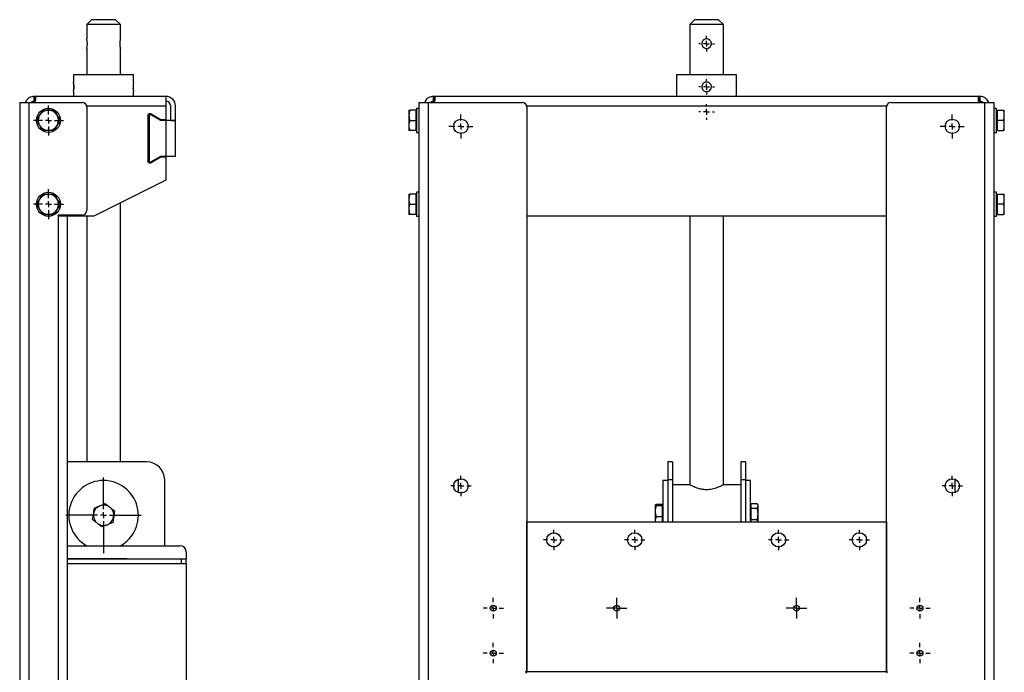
# Model space of a CAD drawing. Header units: millimetres. Extents: x 379 to 2296, y 100 to 1543.
# Tile 5 of 5: x 1474 to 2296, y 690 to 1234. Entities that reach past the tile are written whole.
import ezdxf

# ---------------------------------------------------------------- set-up
doc = ezdxf.new("R2010")
doc.units = ezdxf.units.MM
doc.layers.add('FOND_DE_PLAN', color=7, linetype='Continuous')

# ---------------------------------------------------------------- blocks, each defined once
blk = doc.blocks.new('SW_CENTERMARKSYMBOL_29')
at = {"layer": 'FOND_DE_PLAN', "color": 0}
for p, q in [((0, 5), (0, 31.5)), ((-5, 0), (-31.5, 0)), ((0, 0), (-2.5, 0)), ((0, 0), (0, 2.5)), ((0, 0), (0, -2.5)), ((0, 0), (2.5, 0)), ((5, 0), (31.5, 0)), ((0, -5), (0, -31.5))]:
    blk.add_line(p, q, dxfattribs=at)
blk = doc.blocks.new('SW_CENTERMARKSYMBOL_30')
at = {"layer": 'FOND_DE_PLAN', "color": 0}
for p, q in [((0, 5), (0, 12.5)), ((-5, 0), (-12.5, 0)), ((0, 0), (-2.5, 0)), ((0, 0), (0, 2.5)), ((0, 0), (0, -2.5)), ((0, 0), (2.5, 0)), ((5, 0), (12.5, 0)), ((0, -5), (0, -12.5))]:
    blk.add_line(p, q, dxfattribs=at)
blk = doc.blocks.new('SW_CENTERMARKSYMBOL_31')
at = {"layer": 'FOND_DE_PLAN', "color": 0}
for p, q in [((0, 5), (0, 12.5)), ((-5, 0), (-12.5, 0)), ((0, 0), (-2.5, 0)), ((0, 0), (0, 2.5)), ((0, 0), (0, -2.5)), ((0, 0), (2.5, 0)), ((5, 0), (12.5, 0)), ((0, -5), (0, -12.5))]:
    blk.add_line(p, q, dxfattribs=at)
blk = doc.blocks.new('SW_CENTERMARKSYMBOL_34')
at = {"layer": 'FOND_DE_PLAN', "color": 0}
for p, q in [((-5, 0), (-6.5, 0)), ((0, 0), (-2.5, 0)), ((0, 5), (0, 6.5)), ((0, 0), (0, 2.5)), ((0, 0), (0, -2.5)), ((0, 0), (2.5, 0)), ((5, 0), (6.5, 0)), ((0, -5), (0, -6.5))]:
    blk.add_line(p, q, dxfattribs=at)
blk = doc.blocks.new('SW_CENTERMARKSYMBOL_35')
at = {"layer": 'FOND_DE_PLAN', "color": 0}
for p, q in [((0, 5), (0, 8.5)), ((-5, 0), (-8.5, 0)), ((0, 0), (-2.5, 0)), ((0, 0), (0, 2.5)), ((0, 0), (0, -2.5)), ((0, 0), (2.5, 0)), ((5, 0), (8.5, 0)), ((0, -5), (0, -8.5))]:
    blk.add_line(p, q, dxfattribs=at)
blk = doc.blocks.new('SW_CENTERMARKSYMBOL_36')
at = {"layer": 'FOND_DE_PLAN', "color": 0}
for p, q in [((0, 5), (0, 8.5)), ((-5, 0), (-8.5, 0)), ((0, 0), (-2.5, 0)), ((0, 0), (0, 2.5)), ((0, 0), (0, -2.5)), ((0, 0), (2.5, 0)), ((5, 0), (8.5, 0)), ((0, -5), (0, -8.5))]:
    blk.add_line(p, q, dxfattribs=at)
blk = doc.blocks.new('SW_CENTERMARKSYMBOL_37')
at = {"layer": 'FOND_DE_PLAN', "color": 0}
for p, q in [((0, 5), (0, 8.5)), ((-5, 0), (-8.5, 0)), ((0, 0), (-2.5, 0)), ((0, 0), (0, 2.5)), ((0, 0), (0, -2.5)), ((0, 0), (2.5, 0)), ((5, 0), (8.5, 0)), ((0, -5), (0, -8.5))]:
    blk.add_line(p, q, dxfattribs=at)
blk = doc.blocks.new('SW_CENTERMARKSYMBOL_38')
at = {"layer": 'FOND_DE_PLAN', "color": 0}
for p, q in [((0, 5), (0, 8.5)), ((-5, 0), (-8.5, 0)), ((0, 0), (-2.5, 0)), ((0, 0), (0, 2.5)), ((0, 0), (0, -2.5)), ((0, 0), (2.5, 0)), ((5, 0), (8.5, 0)), ((0, -5), (0, -8.5))]:
    blk.add_line(p, q, dxfattribs=at)
blk = doc.blocks.new('SW_CENTERMARKSYMBOL_40')
at = {"layer": 'FOND_DE_PLAN', "color": 0}
for p, q in [((0, 5), (0, 8.5)), ((-5, 0), (-8.5, 0)), ((0, 0), (-2.5, 0)), ((0, 0), (0, 2.5)), ((0, 0), (0, -2.5)), ((0, 0), (2.5, 0)), ((5, 0), (8.5, 0)), ((0, -5), (0, -8.5))]:
    blk.add_line(p, q, dxfattribs=at)
blk = doc.blocks.new('SW_CENTERMARKSYMBOL_45')
at = {"layer": 'FOND_DE_PLAN', "color": 0}
for p, q in [((0, 5), (0, 8.5)), ((-5, 0), (-8.5, 0)), ((0, 0), (-2.5, 0)), ((0, 0), (0, 2.5)), ((0, 0), (0, -2.5)), ((0, 0), (2.5, 0)), ((5, 0), (8.5, 0)), ((0, -5), (0, -8.5))]:
    blk.add_line(p, q, dxfattribs=at)
blk = doc.blocks.new('SW_CENTERMARKSYMBOL_47')
at = {"layer": 'FOND_DE_PLAN', "color": 0}
for p, q in [((0, 5), (0, 8.5)), ((-5, 0), (-8.5, 0)), ((0, 0), (-2.5, 0)), ((0, 0), (0, 2.5)), ((0, 0), (0, -2.5)), ((0, 0), (2.5, 0)), ((5, 0), (8.5, 0)), ((0, -5), (0, -8.5))]:
    blk.add_line(p, q, dxfattribs=at)
blk = doc.blocks.new('SW_CENTERMARKSYMBOL_48')
at = {"layer": 'FOND_DE_PLAN', "color": 0}
for p, q in [((0, 5), (0, 10)), ((-5, 0), (-10, 0)), ((0, 0), (-2.5, 0)), ((0, 0), (0, 2.5)), ((0, 0), (0, -2.5)), ((0, 0), (2.5, 0)), ((5, 0), (10, 0)), ((0, -5), (0, -10))]:
    blk.add_line(p, q, dxfattribs=at)
blk = doc.blocks.new('SW_CENTERMARKSYMBOL_49')
at = {"layer": 'FOND_DE_PLAN', "color": 0}
for p, q in [((-2.5, 0), (-5, 0)), ((0, 0), (-2.5, 0)), ((0, 2.5), (0, 5)), ((0, 0), (0, 2.5)), ((0, 0), (0, -2.5)), ((0, 0), (2.5, 0)), ((2.5, 0), (5, 0)), ((0, -2.5), (0, -5))]:
    blk.add_line(p, q, dxfattribs=at)
blk = doc.blocks.new('SW_CENTERMARKSYMBOL_50')
at = {"layer": 'FOND_DE_PLAN', "color": 0}
for p, q in [((-2.5, 0), (-5, 0)), ((0, 0), (-2.5, 0)), ((0, 2.5), (0, 5)), ((0, 0), (0, 2.5)), ((0, 0), (0, -2.5)), ((0, 0), (2.5, 0)), ((2.5, 0), (5, 0)), ((0, -2.5), (0, -5))]:
    blk.add_line(p, q, dxfattribs=at)
blk = doc.blocks.new('SW_CENTERMARKSYMBOL_51')
at = {"layer": 'FOND_DE_PLAN', "color": 0}
for p, q in [((0, 5), (0, 8.5)), ((-5, 0), (-8.5, 0)), ((0, 0), (-2.5, 0)), ((0, 0), (0, 2.5)), ((0, 0), (0, -2.5)), ((0, 0), (2.5, 0)), ((5, 0), (8.5, 0)), ((0, -5), (0, -8.5))]:
    blk.add_line(p, q, dxfattribs=at)
blk = doc.blocks.new('SW_CENTERMARKSYMBOL_52')
at = {"layer": 'FOND_DE_PLAN', "color": 0}
for p, q in [((0, 5), (0, 8.5)), ((-5, 0), (-8.5, 0)), ((0, 0), (-2.5, 0)), ((0, 0), (0, 2.5)), ((0, 0), (0, -2.5)), ((0, 0), (2.5, 0)), ((5, 0), (8.5, 0)), ((0, -5), (0, -8.5))]:
    blk.add_line(p, q, dxfattribs=at)
blk = doc.blocks.new('SW_CENTERMARKSYMBOL_53')
at = {"layer": 'FOND_DE_PLAN', "color": 0}
for p, q in [((0, 5), (0, 8.5)), ((-5, 0), (-8.5, 0)), ((0, 0), (-2.5, 0)), ((0, 0), (0, 2.5)), ((0, 0), (0, -2.5)), ((0, 0), (2.5, 0)), ((5, 0), (8.5, 0)), ((0, -5), (0, -8.5))]:
    blk.add_line(p, q, dxfattribs=at)
blk = doc.blocks.new('SW_CENTERMARKSYMBOL_54')
at = {"layer": 'FOND_DE_PLAN', "color": 0}
for p, q in [((0, 5), (0, 8.5)), ((-5, 0), (-8.5, 0)), ((0, 0), (-2.5, 0)), ((0, 0), (0, 2.5)), ((0, 0), (0, -2.5)), ((0, 0), (2.5, 0)), ((5, 0), (8.5, 0)), ((0, -5), (0, -8.5))]:
    blk.add_line(p, q, dxfattribs=at)
blk = doc.blocks.new('SW_CENTERMARKSYMBOL_57')
at = {"layer": 'FOND_DE_PLAN', "color": 0}
for p, q in [((-5, 0), (-6.5, 0)), ((0, 0), (-2.5, 0)), ((0, 5), (0, 6.5)), ((0, 0), (0, 2.5)), ((0, 0), (0, -2.5)), ((0, 0), (2.5, 0)), ((5, 0), (6.5, 0)), ((0, -5), (0, -6.5))]:
    blk.add_line(p, q, dxfattribs=at)
blk = doc.blocks.new('SW_CENTERMARKSYMBOL_58')
at = {"layer": 'FOND_DE_PLAN', "color": 0}
for p, q in [((-5, 0), (-6.5, 0)), ((0, 0), (-2.5, 0)), ((0, 5), (0, 6.5)), ((0, 0), (0, 2.5)), ((0, 0), (0, -2.5)), ((0, 0), (2.5, 0)), ((5, 0), (6.5, 0)), ((0, -5), (0, -6.5))]:
    blk.add_line(p, q, dxfattribs=at)
blk = doc.blocks.new('SW_CENTERMARKSYMBOL_61')
at = {"layer": 'FOND_DE_PLAN', "color": 0}
for p, q in [((0, 5), (0, 8.5)), ((-5, 0), (-8.5, 0)), ((0, 0), (-2.5, 0)), ((0, 0), (0, 2.5)), ((0, 0), (0, -2.5)), ((0, 0), (2.5, 0)), ((5, 0), (8.5, 0)), ((0, -5), (0, -8.5))]:
    blk.add_line(p, q, dxfattribs=at)
blk = doc.blocks.new('SW_CENTERMARKSYMBOL_62')
at = {"layer": 'FOND_DE_PLAN', "color": 0}
for p, q in [((0, 5), (0, 10)), ((-5, 0), (-10, 0)), ((0, 0), (-2.5, 0)), ((0, 0), (0, 2.5)), ((0, 0), (0, -2.5)), ((0, 0), (2.5, 0)), ((5, 0), (10, 0)), ((0, -5), (0, -10))]:
    blk.add_line(p, q, dxfattribs=at)

msp = doc.modelspace()

# ---------------------------------------------------------------- linework, layer by layer
at = {"color": 7, "linetype": 'Continuous', "lineweight": 25}
for p, q in [((1534.39, 1234.06), (1530.39, 1230.06)), ((1554.39, 1234.06), (1534.39, 1234.06)), ((1558.39, 1230.06), (1554.39, 1234.06)), ((2037.59, 1234.06), (2033.59, 1230.06)), ((2057.59, 1234.06), (2037.59, 1234.06)), ((2061.59, 1230.06), (2057.59, 1234.06)), ((1530.39, 1230.06), (1530.39, 1218.06)), ((1558.39, 1230.06), (1530.39, 1230.06)), ((1558.39, 1218.06), (1558.39, 1230.06)), ((2033.59, 1230.06), (2033.59, 1188.06)), ((2061.59, 1230.06), (2033.59, 1230.06)), ((2061.59, 1188.06), (2061.59, 1230.06)), ((1530.39, 1210.06), (1530.39, 1188.06)), ((1558.39, 1188.06), (1558.39, 1210.06)), ((1519.39, 1188.06), (1519.39, 1182.06)), ((1544.39, 1188.06), (1519.39, 1188.06)), ((1569.39, 1188.06), (1544.39, 1188.06)), ((1569.39, 1182.06), (1569.39, 1188.06)), ((2022.59, 1188.06), (2022.59, 1170.06)), ((2072.59, 1188.06), (2022.59, 1188.06)), ((2072.59, 1170.06), (2072.59, 1188.06)), ((2043.72, 1177.07), (2044.37, 1176.9)), ((2044.37, 1176.9), (2043.98, 1176.35)), ((2048.2, 1181.44), (2047.91, 1182.05)), ((2048.68, 1181.91), (2048.2, 1181.44)), ((2050.21, 1175.85), (2050.88, 1175.79)), ((1486.39, 1166.06), (1486.39, 1170.06)), ((1486.39, 1170.06), (1486.56, 1170.06)), ((1596.39, 1170.06), (1486.56, 1170.06)), ((1486.56, 1170.06), (1486.56, 1166.06)), ((1519.39, 1174.06), (1519.39, 1170.06)), ((1569.39, 1170.06), (1569.39, 1174.06)), ((1596.39, 1170.06), (1596.39, 1162.06)), ((1819.59, 1166.06), (1819.59, 1170.06)), ((1819.59, 1170.06), (1819.76, 1170.06)), ((2275.43, 1170.06), (1819.76, 1170.06)), ((1819.76, 1170.06), (1819.76, 1166.06)), ((2275.43, 1166.06), (2275.43, 1170.06)), ((2275.43, 1170.06), (2275.59, 1170.06)), ((2275.59, 1170.06), (2275.59, 1166.06)), ((1474.39, 1165.06), (1482.39, 1165.06)), ((1474.39, 1165.06), (1474.39, 390.06)), ((1482.39, 393.06), (1482.39, 1165.06)), ((1482.39, 1165.06), (1526.39, 1165.06)), ((1486.56, 1166.06), (1486.39, 1166.06)), ((1530.27, 1162.06), (1596.39, 1162.06)), ((1530.39, 1161.06), (1530.39, 1075.06)), ((1596.39, 1162.06), (1596.39, 1150.56)), ((1600.39, 1150.07), (1600.39, 1162.06)), ((1604.39, 1150.07), (1604.39, 1162.06)), ((1799.19, 1158.56), (1799.19, 1154.31)), ((1804.99, 1158.56), (1799.95, 1158.56)), ((1804.99, 1158.56), (1804.99, 1150.06)), ((1807.59, 1160.06), (1805.59, 1160.06)), ((1805.59, 1160.06), (1805.59, 1150.06)), ((1807.59, 1165.06), (1807.59, 393.06)), ((1807.59, 1165.06), (1815.59, 1165.06)), ((1815.59, 390.06), (1815.59, 1165.06)), ((1815.59, 1165.06), (1893.59, 1165.06)), ((1819.76, 1166.06), (1819.59, 1166.06)), ((1819.59, 1165.06), (1819.59, 1166.06)), ((1897.47, 1162.06), (2197.72, 1162.06)), ((1897.59, 1161.06), (1897.59, 691.06)), ((2197.59, 691.06), (2197.59, 1161.06)), ((2201.59, 1165.06), (2279.59, 1165.06)), ((2275.59, 1166.06), (2275.43, 1166.06)), ((2275.59, 1166.06), (2275.59, 1165.06)), ((2279.59, 1165.06), (2279.59, 390.06)), ((2279.59, 1165.06), (2287.59, 1165.06)), ((2287.59, 393.06), (2287.59, 1165.06)), ((2289.59, 1160.06), (2287.59, 1160.06)), ((2289.59, 1150.06), (2289.59, 1160.06)), ((2290.19, 1158.56), (2295.23, 1158.56)), ((2290.19, 1150.06), (2290.19, 1158.56)), ((2295.99, 1154.31), (2295.99, 1158.56)), ((1581.39, 1154.56), (1581.39, 1115.56)), ((1583.13, 1155.56), (1582.39, 1155.56)), ((1582.39, 1153.93), (1582.39, 1116.19)), ((1592.05, 1150.56), (1583.63, 1155.43)), ((1592.09, 1150.06), (1583.89, 1154.8)), ((1596.39, 1150.56), (1592.05, 1150.56)), ((1799.19, 1154.31), (1799.19, 1145.81)), ((1805.59, 1157.76), (1804.99, 1157.76)), ((2290.19, 1157.76), (2289.59, 1157.76)), ((2295.99, 1145.81), (2295.99, 1154.31)), ((1596.39, 1150.06), (1592.09, 1150.06)), ((1596.39, 1150.06), (1596.39, 1120.06)), ((1604.39, 1150.06), (1596.39, 1150.06)), ((1600.39, 1150.07), (1604.39, 1150.07)), ((1600.39, 1150.07), (1600.39, 1150.06)), ((1604.39, 1150.06), (1604.39, 1150.07)), ((1604.39, 1120.06), (1604.39, 1150.06)), ((1799.19, 1145.81), (1799.19, 1141.56)), ((1799.95, 1150.06), (1804.99, 1150.06)), ((1804.99, 1150.06), (1804.99, 1141.56)), ((1804.99, 1142.36), (1805.59, 1142.36)), ((1805.59, 1150.06), (1805.59, 1140.06)), ((2289.59, 1140.06), (2289.59, 1150.06)), ((2289.59, 1142.36), (2290.19, 1142.36)), ((2295.23, 1150.06), (2290.19, 1150.06)), ((2290.19, 1141.56), (2290.19, 1150.06)), ((2295.99, 1141.56), (2295.99, 1145.81)), ((1804.99, 1141.56), (1799.95, 1141.56)), ((1805.59, 1140.06), (1807.59, 1140.06)), ((2287.59, 1140.06), (2289.59, 1140.06)), ((2290.19, 1141.56), (2295.23, 1141.56)), ((1583.63, 1114.7), (1592.05, 1119.56)), ((1583.89, 1115.33), (1592.09, 1120.06)), ((1592.05, 1119.56), (1596.39, 1119.56)), ((1592.09, 1120.06), (1596.39, 1120.06)), ((1596.39, 1120.06), (1604.39, 1120.06)), ((1596.39, 1119.56), (1596.39, 1100.06)), ((1582.39, 1114.56), (1583.13, 1114.56)), ((1596.39, 1100.06), (1536.39, 1070.06)), ((1799.19, 1088.56), (1799.19, 1084.31)), ((1804.99, 1088.56), (1799.95, 1088.56)), ((1804.99, 1088.56), (1804.99, 1080.06)), ((1805.59, 1087.76), (1804.99, 1087.76)), ((1807.59, 1090.06), (1805.59, 1090.06)), ((1805.59, 1090.06), (1805.59, 1080.06)), ((2289.59, 1090.06), (2287.59, 1090.06)), ((2289.59, 1080.06), (2289.59, 1090.06)), ((2290.19, 1087.76), (2289.59, 1087.76)), ((2290.19, 1088.56), (2295.23, 1088.56)), ((2290.19, 1080.06), (2290.19, 1088.56)), ((2295.99, 1084.31), (2295.99, 1088.56)), ((1558.39, 865.06), (1558.39, 1081.06)), ((1799.19, 1084.31), (1799.19, 1075.81)), ((1799.95, 1080.06), (1804.99, 1080.06)), ((1804.99, 1080.06), (1804.99, 1071.56)), ((1805.59, 1080.06), (1805.59, 1070.06)), ((2289.59, 1070.06), (2289.59, 1080.06)), ((2295.23, 1080.06), (2290.19, 1080.06)), ((2290.19, 1071.56), (2290.19, 1080.06)), ((2295.99, 1075.81), (2295.99, 1084.31)), ((1526.39, 1071.06), (1506.39, 1071.06)), ((1506.39, 1071.06), (1506.39, 1070.06)), ((1506.39, 1070.06), (1506.39, 393.06)), ((1513.32, 1070.06), (1506.39, 1070.06)), ((1536.39, 1070.06), (1513.32, 1070.06)), ((1514.39, 390.06), (1514.39, 1070.06)), ((1530.39, 1070.06), (1530.39, 865.06)), ((1799.19, 1075.81), (1799.19, 1071.56)), ((1804.99, 1071.56), (1799.95, 1071.56)), ((1804.99, 1072.36), (1805.59, 1072.36)), ((1805.59, 1070.06), (1807.59, 1070.06)), ((2197.59, 1070.06), (1897.59, 1070.06)), ((2033.59, 1070.06), (2033.59, 846.06)), ((2061.59, 846.06), (2061.59, 1070.06)), ((2287.59, 1070.06), (2289.59, 1070.06)), ((2289.59, 1072.36), (2290.19, 1072.36)), ((2290.19, 1071.56), (2295.23, 1071.56)), ((2295.99, 1071.56), (2295.99, 1075.81)), ((1580.39, 865.06), (1514.39, 865.06)), ((2019.09, 865.06), (2015.09, 865.06)), ((2015.09, 865.06), (2015.09, 850.06)), ((2019.09, 865.06), (2019.09, 850.06)), ((2080.09, 865.06), (2076.09, 865.06)), ((2076.09, 865.06), (2076.09, 850.06)), ((2080.09, 865.06), (2080.09, 850.06)), ((1595.39, 795.06), (1595.39, 850.06)), ((1840.59, 839.4), (1840.59, 850.72)), ((2015.09, 849.56), (2011.09, 849.56)), ((2011.09, 849.56), (2011.09, 815.06)), ((2019.09, 850.06), (2015.09, 850.06)), ((2015.09, 850.06), (2015.09, 815.06)), ((2019.09, 850.06), (2019.09, 815.06)), ((2080.09, 850.06), (2076.09, 850.06)), ((2076.09, 850.06), (2076.09, 815.06)), ((2080.09, 850.06), (2080.09, 815.06)), ((2084.09, 849.56), (2080.09, 849.56)), ((2084.09, 815.06), (2084.09, 849.56)), ((2254.59, 850.72), (2254.59, 839.4)), ((2033.59, 846.06), (2019.09, 846.06)), ((2076.09, 846.06), (2061.59, 846.06)), ((2084.69, 830.27), (2089.73, 830.27)), ((2084.69, 826.64), (2084.69, 830.27)), ((2004.69, 829.01), (2004.69, 823.98)), ((2004.69, 823.98), (2004.69, 815.53)), ((2010.49, 829.55), (2005.45, 829.55)), ((2010.49, 828.47), (2005.45, 828.47)), ((2010.49, 829.55), (2010.49, 828.47)), ((2010.49, 828.47), (2010.49, 819.48)), ((2011.09, 828.26), (2010.49, 828.26)), ((2084.69, 828.26), (2084.09, 828.26)), ((2084.69, 816.93), (2084.69, 826.64)), ((2084.69, 826.64), (2089.73, 826.64)), ((2090.49, 829.06), (2090.11, 829.73)), ((2090.49, 828.46), (2090.49, 829.06)), ((2090.49, 821.78), (2090.49, 828.46)), ((2090.49, 815.06), (2090.49, 821.78)), ((1897.59, 815.06), (2197.59, 815.06)), ((1897.59, 690.06), (1897.59, 815.06)), ((2004.69, 815.53), (2004.74, 815.06)), ((2004.69, 815.53), (2004.69, 815.06)), ((2005.45, 819.48), (2010.49, 819.48)), ((2010.49, 819.48), (2010.49, 815.06)), ((2084.69, 816.93), (2089.73, 816.93)), ((2084.69, 815.06), (2084.69, 816.93)), ((2197.59, 815.06), (2197.59, 690.06)), ((1514.39, 795.06), (1608.39, 795.06)), ((1613.39, 790.06), (1613.39, 784.06)), ((1563.89, 784.31), (1514.39, 784.31)), ((1609.39, 784.06), (1514.39, 784.06)), ((1563.89, 784.06), (1563.89, 784.31)), ((1609.39, 780.06), (1609.39, 784.06)), ((1613.39, 784.06), (1609.39, 784.06)), ((1613.39, 780.06), (1613.39, 784.06)), ((1609.39, 780.06), (1514.39, 780.06)), ((1613.39, 780.06), (1609.39, 780.06)), ((1613.39, 780.06), (1613.39, 446.19)), ((1897.59, 691.06), (1896.59, 690.06)), ((2198.59, 690.06), (2197.59, 691.06)), ((1896.59, 690.06), (1897.59, 689.06)), ((2197.59, 690.06), (1897.59, 690.06)), ((2197.59, 689.06), (2198.59, 690.06))]:
    msp.add_line(p, q, dxfattribs=at)
for centre, radius in [((1498.39, 1150.06), 10), ((1842.59, 1145.06), 6), ((2252.59, 1145.06), 6), ((1498.39, 1080.06), 10), ((1842.59, 845.06), 6), ((2252.59, 845.06), 6), ((1920.09, 800.06), 6), ((1987.59, 800.06), 6), ((2107.59, 800.06), 6), ((2175.09, 800.06), 6), ((1869.59, 743.06), 2.5), ((1972.59, 743.06), 2.5), ((2122.59, 743.06), 2.5), ((2225.59, 743.06), 2.5), ((1869.59, 705.56), 2.5), ((2225.59, 705.56), 2.5)]:
    msp.add_circle(centre, radius, dxfattribs=at)
for centre, radius, start, end in [((1516.69, 1214.06), 14.27, 343.72257, 16.27743), ((1572.09, 1214.06), 14.27, 163.72422, 196.27578), ((1494.55, 1178.06), 25.16, 350.85383, 9.14617), ((1594.23, 1178.06), 25.16, 170.85118, 189.14882), ((1562.52, 1178.06), 6.88, 346.65142, 0), ((1562.52, 1178.06), 6.88, 0, 11.67809), ((1596.39, 1162.06), 8, 0, 90), ((1498.39, 1150.06), 8.5, 90, 150), ((1498.39, 1150.06), 8.5, 30, 90), ((1526.39, 1161.06), 4, 0, 90), ((1596.39, 1162.06), 4, 0, 90), ((1893.59, 1161.06), 4, 0, 90), ((2201.59, 1161.06), 4, 90, 180), ((1498.39, 1150.06), 8.5, 150, 210), ((1498.39, 1150.06), 8.5, 330, 30), ((1582.39, 1154.56), 1, 90, 180), ((1583.39, 1153.93), 1, 60, 180), ((1583.13, 1154.56), 1, 60, 90), ((1498.39, 1150.06), 8.5, 210, 270), ((1498.39, 1150.06), 8.5, 270, 330), ((1582.39, 1115.56), 1, 180, 270), ((1583.39, 1116.19), 1, 180, 300), ((1583.13, 1115.56), 1, 270, 300), ((1498.39, 1080.06), 8.5, 90, 150), ((1498.39, 1080.06), 8.5, 30, 90), ((1498.39, 1080.06), 8.5, 150, 210), ((1498.39, 1080.06), 8.5, 330, 30), ((1498.39, 1080.06), 8.5, 210, 270), ((1498.39, 1080.06), 8.5, 270, 330), ((1526.39, 1075.06), 4, 270, 0), ((1580.39, 850.06), 15, 0, 90), ((1544.39, 820.56), 29, 298.44072, 241.55928), ((1544.39, 820.56), 8.5, 171.74431, 231.74431), ((1544.39, 820.56), 8.5, 111.74431, 171.74431), ((1544.39, 820.56), 8.5, 51.74431, 111.74431), ((1544.39, 820.56), 8.5, 351.74431, 51.74431), ((1544.39, 820.56), 8.5, 231.74431, 291.74431), ((1544.39, 820.56), 8.5, 291.74431, 351.74431), ((1608.39, 790.06), 5, 0, 90)]:
    msp.add_arc(centre, radius, start, end, dxfattribs=at)
for points, knots in [([(2047.59, 1210.06), (2047.33, 1210.06), (2047.07, 1210.09), (2046.55, 1210.19), (2046.3, 1210.27), (2045.81, 1210.47), (2045.59, 1210.59), (2045.15, 1210.88), (2044.95, 1211.05), (2044.58, 1211.42), (2044.42, 1211.62), (2044.12, 1212.05), (2044, 1212.28), (2043.8, 1212.76), (2043.72, 1213.02), (2043.62, 1213.53), (2043.59, 1213.8), (2043.59, 1214.33), (2043.62, 1214.59), (2043.72, 1215.1), (2043.8, 1215.36), (2044, 1215.84), (2044.12, 1216.07), (2044.41, 1216.5), (2044.58, 1216.71), (2044.95, 1217.07), (2045.15, 1217.24), (2045.58, 1217.53), (2045.82, 1217.65), (2046.3, 1217.85), (2046.55, 1217.93), (2047.07, 1218.04), (2047.33, 1218.06), (2047.86, 1218.06), (2048.12, 1218.03), (2048.63, 1217.93), (2048.89, 1217.85), (2049.37, 1217.65), (2049.6, 1217.53), (2050.04, 1217.24), (2050.24, 1217.07), (2050.61, 1216.7), (2050.77, 1216.5), (2051.06, 1216.07), (2051.19, 1215.84), (2051.39, 1215.36), (2051.46, 1215.1), (2051.57, 1214.59), (2051.59, 1214.33), (2051.59, 1213.8), (2051.57, 1213.54), (2051.46, 1213.02), (2051.39, 1212.77), (2051.19, 1212.29), (2051.06, 1212.05), (2050.77, 1211.62), (2050.61, 1211.42), (2050.24, 1211.05), (2050.04, 1210.88), (2049.61, 1210.59), (2049.37, 1210.47), (2048.89, 1210.27), (2048.64, 1210.19), (2048.12, 1210.09), (2047.86, 1210.06), (2047.59, 1210.06)], [0, 0, 0, 0, 0.03125, 0.03125, 0.0625, 0.0625, 0.09375, 0.09375, 0.125, 0.125, 0.15625, 0.15625, 0.1875, 0.1875, 0.21875, 0.21875, 0.25, 0.25, 0.28125, 0.28125, 0.3125, 0.3125, 0.34375, 0.34375, 0.375, 0.375, 0.40625, 0.40625, 0.4375, 0.4375, 0.46875, 0.46875, 0.5, 0.5, 0.53125, 0.53125, 0.5625, 0.5625, 0.59375, 0.59375, 0.625, 0.625, 0.65625, 0.65625, 0.6875, 0.6875, 0.71875, 0.71875, 0.75, 0.75, 0.78125, 0.78125, 0.8125, 0.8125, 0.84375, 0.84375, 0.875, 0.875, 0.90625, 0.90625, 0.9375, 0.9375, 0.96875, 0.96875, 1, 1, 1, 1]), ([(1519.64, 1179.93), (1519.59, 1179.74), (1519.42, 1179.16), (1519.4, 1178.55), (1519.39, 1178.13)], [0, 0, 0, 0, 0.314391, 1, 1, 1, 1]), ([(1519.39, 1178.13), (1519.4, 1177.83), (1519.4, 1177.17), (1519.56, 1176.53), (1519.64, 1176.17)], [0, 0, 0, 0, 0.446587, 1, 1, 1, 1]), ([(2047.59, 1182.06), (2047.86, 1182.06), (2048.12, 1182.04), (2048.63, 1181.93), (2048.88, 1181.86), (2049.37, 1181.66), (2049.6, 1181.53), (2050.03, 1181.24), (2050.24, 1181.07), (2050.6, 1180.71), (2050.77, 1180.5), (2051.06, 1180.07), (2051.19, 1179.84), (2051.39, 1179.36), (2051.46, 1179.1), (2051.57, 1178.59), (2051.59, 1178.33), (2051.59, 1177.8), (2051.57, 1177.54), (2051.46, 1177.03), (2051.39, 1176.78), (2051.19, 1176.29), (2051.06, 1176.06), (2050.78, 1175.62), (2050.61, 1175.42), (2050.24, 1175.05), (2050.04, 1174.88), (2049.6, 1174.59), (2049.37, 1174.47), (2048.89, 1174.27), (2048.64, 1174.19), (2048.12, 1174.09), (2047.86, 1174.06), (2047.33, 1174.06), (2047.07, 1174.09), (2046.56, 1174.19), (2046.3, 1174.27), (2045.82, 1174.47), (2045.59, 1174.59), (2045.16, 1174.88), (2044.95, 1175.05), (2044.58, 1175.41), (2044.42, 1175.62), (2044.12, 1176.05), (2044, 1176.28), (2043.8, 1176.76), (2043.72, 1177.02), (2043.62, 1177.53), (2043.59, 1177.8), (2043.59, 1178.32), (2043.62, 1178.58), (2043.72, 1179.1), (2043.8, 1179.35), (2044, 1179.83), (2044.12, 1180.06), (2044.41, 1180.5), (2044.58, 1180.7), (2044.95, 1181.07), (2045.15, 1181.24), (2045.58, 1181.53), (2045.82, 1181.65), (2046.3, 1181.85), (2046.55, 1181.93), (2047.07, 1182.04), (2047.33, 1182.06), (2047.59, 1182.06)], [0, 0, 0, 0, 0.03125, 0.03125, 0.0625, 0.0625, 0.09375, 0.09375, 0.125, 0.125, 0.15625, 0.15625, 0.1875, 0.1875, 0.21875, 0.21875, 0.25, 0.25, 0.28125, 0.28125, 0.3125, 0.3125, 0.34375, 0.34375, 0.375, 0.375, 0.40625, 0.40625, 0.4375, 0.4375, 0.46875, 0.46875, 0.5, 0.5, 0.53125, 0.53125, 0.5625, 0.5625, 0.59375, 0.59375, 0.625, 0.625, 0.65625, 0.65625, 0.6875, 0.6875, 0.71875, 0.71875, 0.75, 0.75, 0.78125, 0.78125, 0.8125, 0.8125, 0.84375, 0.84375, 0.875, 0.875, 0.90625, 0.90625, 0.9375, 0.9375, 0.96875, 0.96875, 1, 1, 1, 1]), ([(1486.39, 1170.06), (1485.77, 1170.02), (1484.5, 1169.94), (1482.48, 1169.15), (1480.73, 1167.84), (1479.53, 1166.35), (1479.17, 1165.4), (1479.04, 1165.06)], [0, 0, 0, 0, 0.214532, 0.431339, 0.655056, 0.878858, 1, 1, 1, 1]), ([(1487.01, 1165.06), (1487.12, 1165.25), (1487.55, 1166.02), (1487.88, 1167.39), (1488, 1168.84), (1487.67, 1169.78), (1487.1, 1170.05), (1486.64, 1170.06), (1486.56, 1170.06)], [0, 0, 0, 0, 0.067634, 0.280695, 0.503945, 0.72761, 0.951413, 1, 1, 1, 1]), ([(1819.59, 1170.06), (1818.96, 1170.02), (1817.7, 1169.94), (1815.67, 1169.15), (1813.92, 1167.83), (1812.72, 1166.35), (1812.37, 1165.39), (1812.24, 1165.06)], [0, 0, 0, 0, 0.2152714, 0.4321141, 0.6556887, 0.8796727, 1, 1, 1, 1]), ([(1820.21, 1165.06), (1820.32, 1165.25), (1820.75, 1166.02), (1821.08, 1167.39), (1821.2, 1168.84), (1820.87, 1169.78), (1820.3, 1170.05), (1819.84, 1170.06), (1819.76, 1170.06)], [0, 0, 0, 0, 0.0676258, 0.2806842, 0.5039337, 0.7275982, 0.9514019, 1, 1, 1, 1]), ([(2275.43, 1170.06), (2275.1, 1170.02), (2274.45, 1169.94), (2274.04, 1169.15), (2274.03, 1167.84), (2274.32, 1166.35), (2274.82, 1165.4), (2274.99, 1165.06)], [0, 0, 0, 0, 0.214532, 0.431339, 0.655056, 0.878858, 1, 1, 1, 1]), ([(2282.97, 1165.06), (2282.9, 1165.25), (2282.64, 1166.02), (2281.67, 1167.39), (2280.04, 1168.84), (2278.03, 1169.78), (2276.49, 1170.05), (2275.73, 1170.06), (2275.59, 1170.06)], [0, 0, 0, 0, 0.067634, 0.280695, 0.503945, 0.72761, 0.951413, 1, 1, 1, 1]), ([(1483.78, 1165.06), (1483.91, 1165.18), (1484.23, 1165.46), (1484.86, 1165.78), (1485.66, 1166.03), (1486.12, 1166.05), (1486.39, 1166.06)], [0, 0, 0, 0, 0.155083, 0.392872, 0.637851, 1, 1, 1, 1]), ([(1486.56, 1166.06), (1486.86, 1166.07), (1487.2, 1166.07), (1487.39, 1165.95), (1487.41, 1165.94)], [0, 0, 0, 0, 0.907081, 1, 1, 1, 1]), ([(1491.03, 1154.31), (1491.44, 1155.02), (1492.27, 1156.46), (1493.08, 1157.86), (1493.49, 1158.56)], [0, 0, 0, 0, 0.494516, 1, 1, 1, 1]), ([(1493.49, 1158.56), (1494.28, 1158.56), (1495.89, 1158.56), (1497.55, 1158.56), (1498.39, 1158.56)], [0, 0, 0, 0, 0.495458, 1, 1, 1, 1]), ([(1498.39, 1158.56), (1499.22, 1158.56), (1500.88, 1158.56), (1502.49, 1158.56), (1503.3, 1158.56)], [0, 0, 0, 0, 0.494511, 1, 1, 1, 1]), ([(1503.3, 1158.56), (1503.7, 1157.87), (1504.5, 1156.48), (1505.34, 1155.04), (1505.75, 1154.31)], [0, 0, 0, 0, 0.495454, 1, 1, 1, 1]), ([(1799.95, 1158.56), (1799.74, 1157.87), (1799.31, 1156.48), (1799.23, 1155.04), (1799.19, 1154.31)], [0, 0, 0, 0, 0.495454, 1, 1, 1, 1]), ([(1799.19, 1158.56), (1799.23, 1158.56), (1799.31, 1158.56), (1799.74, 1158.56), (1799.95, 1158.56)], [0, 0, 0, 0, 0.494511, 1, 1, 1, 1]), ([(1816.98, 1165.06), (1817.11, 1165.17), (1817.43, 1165.46), (1818.06, 1165.78), (1818.86, 1166.03), (1819.32, 1166.05), (1819.59, 1166.06)], [0, 0, 0, 0, 0.154137, 0.3905325, 0.6387587, 1, 1, 1, 1]), ([(1819.76, 1166.06), (1820.06, 1166.07), (1820.4, 1166.07), (1820.59, 1165.95), (1820.61, 1165.94)], [0, 0, 0, 0, 0.907076, 1, 1, 1, 1]), ([(2274.56, 1165.94), (2274.58, 1165.95), (2274.77, 1166.07), (2275.11, 1166.06), (2275.43, 1166.06)], [0, 0, 0, 0, 0.069695, 1, 1, 1, 1]), ([(2275.59, 1166.06), (2275.85, 1166.05), (2276.32, 1166.03), (2277.18, 1165.76), (2277.83, 1165.42), (2278.13, 1165.14), (2278.21, 1165.06)], [0, 0, 0, 0, 0.347875, 0.622673, 0.898923, 1, 1, 1, 1]), ([(2295.99, 1154.31), (2295.95, 1155.02), (2295.88, 1156.46), (2295.45, 1157.86), (2295.23, 1158.56)], [0, 0, 0, 0, 0.494516, 1, 1, 1, 1]), ([(2295.23, 1158.56), (2295.45, 1158.56), (2295.87, 1158.56), (2295.95, 1158.56), (2295.99, 1158.56)], [0, 0, 0, 0, 0.495458, 1, 1, 1, 1]), ([(1488.58, 1150.06), (1488.98, 1150.75), (1489.78, 1152.14), (1490.61, 1153.58), (1491.03, 1154.31)], [0, 0, 0, 0, 0.495465, 1, 1, 1, 1]), ([(1505.75, 1154.31), (1506.17, 1153.6), (1507, 1152.16), (1507.8, 1150.77), (1508.21, 1150.06)], [0, 0, 0, 0, 0.494506, 1, 1, 1, 1]), ([(1799.19, 1154.31), (1799.23, 1153.6), (1799.31, 1152.16), (1799.74, 1150.77), (1799.95, 1150.06)], [0, 0, 0, 0, 0.494506, 1, 1, 1, 1]), ([(2295.23, 1150.06), (2295.45, 1150.75), (2295.87, 1152.14), (2295.95, 1153.58), (2295.99, 1154.31)], [0, 0, 0, 0, 0.495465, 1, 1, 1, 1]), ([(1491.03, 1145.81), (1490.61, 1146.54), (1490.2, 1147.25), (1489.38, 1148.67), (1488.98, 1149.37), (1488.58, 1150.06)], [0, 0, 0, 0, 0.5, 0.5, 1, 1, 1, 1]), ([(1493.49, 1141.56), (1493.09, 1142.26), (1492.68, 1142.96), (1491.86, 1144.37), (1491.45, 1145.09), (1491.03, 1145.81)], [0, 0, 0, 0, 0.5, 0.5, 1, 1, 1, 1]), ([(1505.75, 1145.81), (1505.34, 1145.09), (1504.92, 1144.37), (1504.11, 1142.96), (1503.7, 1142.26), (1503.3, 1141.56)], [0, 0, 0, 0, 0.5, 0.5, 1, 1, 1, 1]), ([(1508.21, 1150.06), (1507.81, 1149.37), (1507.4, 1148.67), (1506.59, 1147.25), (1506.17, 1146.54), (1505.75, 1145.81)], [0, 0, 0, 0, 0.5, 0.5, 1, 1, 1, 1]), ([(1799.95, 1150.06), (1799.72, 1149.37), (1799.53, 1148.67), (1799.26, 1147.25), (1799.19, 1146.54), (1799.19, 1145.81)], [0, 0, 0, 0, 0.5, 0.5, 1, 1, 1, 1]), ([(1799.19, 1145.81), (1799.19, 1145.09), (1799.26, 1144.37), (1799.53, 1142.96), (1799.72, 1142.26), (1799.95, 1141.56)], [0, 0, 0, 0, 0.5, 0.5, 1, 1, 1, 1]), ([(2295.99, 1145.81), (2295.99, 1146.54), (2295.92, 1147.25), (2295.66, 1148.67), (2295.46, 1149.37), (2295.23, 1150.06)], [0, 0, 0, 0, 0.5, 0.5, 1, 1, 1, 1]), ([(2295.23, 1141.56), (2295.46, 1142.26), (2295.66, 1142.96), (2295.92, 1144.37), (2295.99, 1145.09), (2295.99, 1145.81)], [0, 0, 0, 0, 0.5, 0.5, 1, 1, 1, 1]), ([(1498.39, 1141.56), (1497.57, 1141.56), (1495.91, 1141.56), (1494.3, 1141.56), (1493.49, 1141.56)], [0, 0, 0, 0, 0.494511, 1, 1, 1, 1]), ([(1503.3, 1141.56), (1502.5, 1141.56), (1500.9, 1141.56), (1499.23, 1141.56), (1498.39, 1141.56)], [0, 0, 0, 0, 0.495458, 1, 1, 1, 1]), ([(1799.95, 1141.56), (1799.74, 1141.56), (1799.31, 1141.56), (1799.23, 1141.56), (1799.19, 1141.56)], [0, 0, 0, 0, 0.495458, 1, 1, 1, 1]), ([(2295.99, 1141.56), (2295.95, 1141.56), (2295.88, 1141.56), (2295.45, 1141.56), (2295.23, 1141.56)], [0, 0, 0, 0, 0.494511, 1, 1, 1, 1]), ([(1491.03, 1084.31), (1491.44, 1085.02), (1492.27, 1086.46), (1493.08, 1087.86), (1493.49, 1088.56)], [0, 0, 0, 0, 0.494516, 1, 1, 1, 1]), ([(1493.49, 1088.56), (1494.28, 1088.56), (1495.89, 1088.56), (1497.55, 1088.56), (1498.39, 1088.56)], [0, 0, 0, 0, 0.495458, 1, 1, 1, 1]), ([(1498.39, 1088.56), (1499.22, 1088.56), (1500.88, 1088.56), (1502.49, 1088.56), (1503.3, 1088.56)], [0, 0, 0, 0, 0.494511, 1, 1, 1, 1]), ([(1503.3, 1088.56), (1503.7, 1087.87), (1504.5, 1086.48), (1505.34, 1085.04), (1505.75, 1084.31)], [0, 0, 0, 0, 0.495454, 1, 1, 1, 1]), ([(1799.95, 1088.56), (1799.74, 1087.87), (1799.31, 1086.48), (1799.23, 1085.04), (1799.19, 1084.31)], [0, 0, 0, 0, 0.495454, 1, 1, 1, 1]), ([(1799.19, 1088.56), (1799.23, 1088.56), (1799.31, 1088.56), (1799.74, 1088.56), (1799.95, 1088.56)], [0, 0, 0, 0, 0.494511, 1, 1, 1, 1]), ([(2295.99, 1084.31), (2295.95, 1085.02), (2295.88, 1086.46), (2295.45, 1087.86), (2295.23, 1088.56)], [0, 0, 0, 0, 0.494516, 1, 1, 1, 1]), ([(2295.23, 1088.56), (2295.45, 1088.56), (2295.87, 1088.56), (2295.95, 1088.56), (2295.99, 1088.56)], [0, 0, 0, 0, 0.495458, 1, 1, 1, 1]), ([(1488.58, 1080.06), (1488.98, 1080.76), (1489.38, 1081.46), (1490.2, 1082.87), (1490.61, 1083.59), (1491.03, 1084.31)], [0, 0, 0, 0, 0.5, 0.5, 1, 1, 1, 1]), ([(1491.03, 1075.81), (1490.61, 1076.54), (1490.2, 1077.25), (1489.38, 1078.67), (1488.98, 1079.37), (1488.58, 1080.06)], [0, 0, 0, 0, 0.5, 0.5, 1, 1, 1, 1]), ([(1505.75, 1084.31), (1506.17, 1083.6), (1507, 1082.16), (1507.8, 1080.77), (1508.21, 1080.06)], [0, 0, 0, 0, 0.494506, 1, 1, 1, 1]), ([(1508.21, 1080.06), (1507.81, 1079.37), (1507.4, 1078.67), (1506.59, 1077.25), (1506.17, 1076.54), (1505.75, 1075.81)], [0, 0, 0, 0, 0.5, 0.5, 1, 1, 1, 1]), ([(1799.19, 1084.31), (1799.19, 1083.59), (1799.26, 1082.87), (1799.53, 1081.46), (1799.72, 1080.76), (1799.95, 1080.06)], [0, 0, 0, 0, 0.5, 0.5, 1, 1, 1, 1]), ([(1799.95, 1080.06), (1799.72, 1079.37), (1799.53, 1078.67), (1799.26, 1077.25), (1799.19, 1076.54), (1799.19, 1075.81)], [0, 0, 0, 0, 0.5, 0.5, 1, 1, 1, 1]), ([(2295.23, 1080.06), (2295.46, 1080.76), (2295.66, 1081.46), (2295.92, 1082.87), (2295.99, 1083.59), (2295.99, 1084.31)], [0, 0, 0, 0, 0.5, 0.5, 1, 1, 1, 1]), ([(2295.99, 1075.81), (2295.99, 1076.54), (2295.92, 1077.25), (2295.66, 1078.67), (2295.46, 1079.37), (2295.23, 1080.06)], [0, 0, 0, 0, 0.5, 0.5, 1, 1, 1, 1]), ([(1493.49, 1071.56), (1493.09, 1072.25), (1492.28, 1073.64), (1491.45, 1075.08), (1491.03, 1075.81)], [0, 0, 0, 0, 0.495454, 1, 1, 1, 1]), ([(1498.39, 1071.56), (1497.57, 1071.56), (1495.91, 1071.56), (1494.3, 1071.56), (1493.49, 1071.56)], [0, 0, 0, 0, 0.494511, 1, 1, 1, 1]), ([(1503.3, 1071.56), (1502.5, 1071.56), (1500.9, 1071.56), (1499.23, 1071.56), (1498.39, 1071.56)], [0, 0, 0, 0, 0.495458, 1, 1, 1, 1]), ([(1505.75, 1075.81), (1505.34, 1075.1), (1504.51, 1073.66), (1503.71, 1072.27), (1503.3, 1071.56)], [0, 0, 0, 0, 0.4945157, 1, 1, 1, 1]), ([(1799.19, 1075.81), (1799.23, 1075.1), (1799.31, 1073.66), (1799.74, 1072.27), (1799.95, 1071.56)], [0, 0, 0, 0, 0.494516, 1, 1, 1, 1]), ([(1799.95, 1071.56), (1799.74, 1071.56), (1799.31, 1071.56), (1799.23, 1071.56), (1799.19, 1071.56)], [0, 0, 0, 0, 0.495458, 1, 1, 1, 1]), ([(2295.23, 1071.56), (2295.45, 1072.25), (2295.87, 1073.64), (2295.95, 1075.08), (2295.99, 1075.81)], [0, 0, 0, 0, 0.495454, 1, 1, 1, 1]), ([(2295.99, 1071.56), (2295.95, 1071.56), (2295.88, 1071.56), (2295.45, 1071.56), (2295.23, 1071.56)], [0, 0, 0, 0, 0.494511, 1, 1, 1, 1]), ([(2061.55, 846.04), (2061.56, 846.05), (2061.61, 846.07), (2061.36, 845.93), (2060.63, 845.54), (2059.25, 844.83), (2057.36, 843.99), (2055.57, 843.29), (2053.46, 842.63), (2051.17, 842.13), (2048.77, 841.86), (2046.52, 841.86), (2044.41, 842.08), (2041.84, 842.58), (2039.39, 843.36), (2037.26, 844.23), (2035.8, 844.91), (2034.65, 845.49), (2033.78, 845.96), (2033.66, 846.02), (2033.59, 846.06)], [0, 0, 0, 0, 0.01501, 0.061163, 0.108634, 0.203021, 0.254843, 0.307936, 0.364019, 0.421999, 0.473342, 0.526722, 0.570901, 0.616273, 0.709411, 0.7628, 0.817584, 0.87337, 0.931142, 1, 1, 1, 1]), ([(1541.24, 828.46), (1542.02, 828.77), (1542.79, 829.07), (1544.31, 829.68), (1545.06, 829.98), (1545.8, 830.27)], [0, 0, 0, 0, 0.5, 0.5, 1, 1, 1, 1]), ([(1545.8, 830.27), (1546.43, 829.78), (1547.07, 829.28), (1548.35, 828.27), (1549, 827.75), (1549.66, 827.24)], [0, 0, 0, 0, 0.5, 0.5, 1, 1, 1, 1]), ([(2090.49, 828.46), (2090.49, 828.77), (2090.42, 829.07), (2090.16, 829.68), (2089.96, 829.98), (2089.73, 830.27)], [0, 0, 0, 0, 0.5, 0.5, 1, 1, 1, 1]), ([(1535.28, 816.93), (1535.39, 817.72), (1535.51, 818.52), (1535.74, 820.14), (1535.86, 820.95), (1535.98, 821.78)], [0, 0, 0, 0, 0.5, 0.5, 1, 1, 1, 1]), ([(1535.98, 821.78), (1536.1, 822.61), (1536.22, 823.43), (1536.46, 825.05), (1536.57, 825.84), (1536.69, 826.64)], [0, 0, 0, 0, 0.5, 0.5, 1, 1, 1, 1]), ([(1536.69, 826.64), (1537.43, 826.94), (1538.18, 827.23), (1539.7, 827.84), (1540.47, 828.15), (1541.24, 828.46)], [0, 0, 0, 0, 0.5, 0.5, 1, 1, 1, 1]), ([(1549.66, 827.24), (1550.31, 826.72), (1550.96, 826.21), (1552.25, 825.19), (1552.88, 824.69), (1553.51, 824.2)], [0, 0, 0, 0, 0.5, 0.5, 1, 1, 1, 1]), ([(1553.51, 824.2), (1553.39, 823.4), (1553.28, 822.6), (1553.04, 820.99), (1552.93, 820.17), (1552.81, 819.34)], [0, 0, 0, 0, 0.5, 0.5, 1, 1, 1, 1]), ([(2005.45, 829.55), (2005.24, 829.46), (2004.81, 829.28), (2004.73, 829.1), (2004.69, 829.01)], [0, 0, 0, 0, 0.495457, 1, 1, 1, 1]), ([(2004.69, 829.01), (2004.73, 828.92), (2004.81, 828.74), (2005.24, 828.56), (2005.45, 828.47)], [0, 0, 0, 0, 0.494511, 1, 1, 1, 1]), ([(2005.45, 828.47), (2005.22, 827.74), (2005.03, 827), (2004.76, 825.5), (2004.69, 824.74), (2004.69, 823.98)], [0, 0, 0, 0, 0.5, 0.5, 1, 1, 1, 1]), ([(2004.69, 823.98), (2004.73, 823.22), (2004.81, 821.7), (2005.24, 820.23), (2005.45, 819.48)], [0, 0, 0, 0, 0.494513, 1, 1, 1, 1]), ([(2089.73, 826.64), (2089.96, 826.94), (2090.16, 827.23), (2090.42, 827.84), (2090.49, 828.15), (2090.49, 828.46)], [0, 0, 0, 0, 0.5, 0.5, 1, 1, 1, 1]), ([(2090.49, 821.78), (2090.49, 822.61), (2090.42, 823.43), (2090.16, 825.05), (2089.96, 825.84), (2089.73, 826.64)], [0, 0, 0, 0, 0.5, 0.5, 1, 1, 1, 1]), ([(2089.73, 816.93), (2089.96, 817.72), (2090.16, 818.52), (2090.42, 820.14), (2090.49, 820.95), (2090.49, 821.78)], [0, 0, 0, 0, 0.5, 0.5, 1, 1, 1, 1]), ([(1539.13, 813.89), (1538.47, 814.41), (1537.82, 814.92), (1536.54, 815.93), (1535.91, 816.43), (1535.28, 816.93)], [0, 0, 0, 0, 0.5, 0.5, 1, 1, 1, 1]), ([(1542.98, 810.85), (1542.36, 811.34), (1541.1, 812.34), (1539.79, 813.37), (1539.13, 813.89)], [0, 0, 0, 0, 0.495456, 1, 1, 1, 1]), ([(1552.1, 814.48), (1551.36, 814.19), (1550.61, 813.89), (1549.09, 813.28), (1548.32, 812.98), (1547.54, 812.67)], [0, 0, 0, 0, 0.5, 0.5, 1, 1, 1, 1]), ([(1552.81, 819.34), (1552.69, 818.51), (1552.57, 817.69), (1552.33, 816.08), (1552.22, 815.28), (1552.1, 814.48)], [0, 0, 0, 0, 0.5, 0.5, 1, 1, 1, 1]), ([(2005.45, 819.48), (2005.22, 818.84), (2005.03, 818.18), (2004.76, 816.87), (2004.69, 816.2), (2004.69, 815.53)], [0, 0, 0, 0, 0.5, 0.5, 1, 1, 1, 1]), ([(2090.34, 815.06), (2090.32, 815.18), (2090.25, 815.81), (2089.97, 816.42), (2089.73, 816.93)], [0, 0, 0, 0, 0.1816004, 1, 1, 1, 1]), ([(1547.54, 812.67), (1546.78, 812.36), (1545.23, 811.75), (1543.74, 811.15), (1542.98, 810.85)], [0, 0, 0, 0, 0.494511, 1, 1, 1, 1])]:
    msp.add_open_spline(points, degree=3, knots=knots, dxfattribs=at)
msp.add_open_spline([(2050.39, 1175.2), (2050.33, 1175.41), (2050.27, 1175.63), (2050.21, 1175.85)], degree=3, dxfattribs=at)

# ---------------------------------------------------------------- block references
at = {"layer": 'FOND_DE_PLAN', "color": 7}
for name, p in [('SW_CENTERMARKSYMBOL_57', (2047.59, 1214.06)), ('SW_CENTERMARKSYMBOL_34', (2047.59, 1178.06)), ('SW_CENTERMARKSYMBOL_31', (1498.39, 1150.06)), ('SW_CENTERMARKSYMBOL_58', (2047.59, 1157.06)), ('SW_CENTERMARKSYMBOL_62', (1842.59, 1145.06)), ('SW_CENTERMARKSYMBOL_48', (2252.59, 1145.06)), ('SW_CENTERMARKSYMBOL_30', (1498.39, 1080.06)), ('SW_CENTERMARKSYMBOL_29', (1544.39, 820.56)), ('SW_CENTERMARKSYMBOL_61', (1842.59, 845.06)), ('SW_CENTERMARKSYMBOL_47', (2252.59, 845.06)), ('SW_CENTERMARKSYMBOL_52', (1920.09, 800.06)), ('SW_CENTERMARKSYMBOL_51', (1987.59, 800.06)), ('SW_CENTERMARKSYMBOL_54', (2107.59, 800.06)), ('SW_CENTERMARKSYMBOL_53', (2175.09, 800.06)), ('SW_CENTERMARKSYMBOL_36', (1869.59, 743.06)), ('SW_CENTERMARKSYMBOL_37', (1972.59, 743.06)), ('SW_CENTERMARKSYMBOL_49', (1972.59, 743.06)), ('SW_CENTERMARKSYMBOL_38', (2122.59, 743.06)), ('SW_CENTERMARKSYMBOL_50', (2122.59, 743.06)), ('SW_CENTERMARKSYMBOL_35', (2225.59, 743.06)), ('SW_CENTERMARKSYMBOL_40', (1869.59, 705.56)), ('SW_CENTERMARKSYMBOL_45', (2225.59, 705.56))]:
    msp.add_blockref(name, p, dxfattribs=at)

doc.saveas('drawing.dxf')
